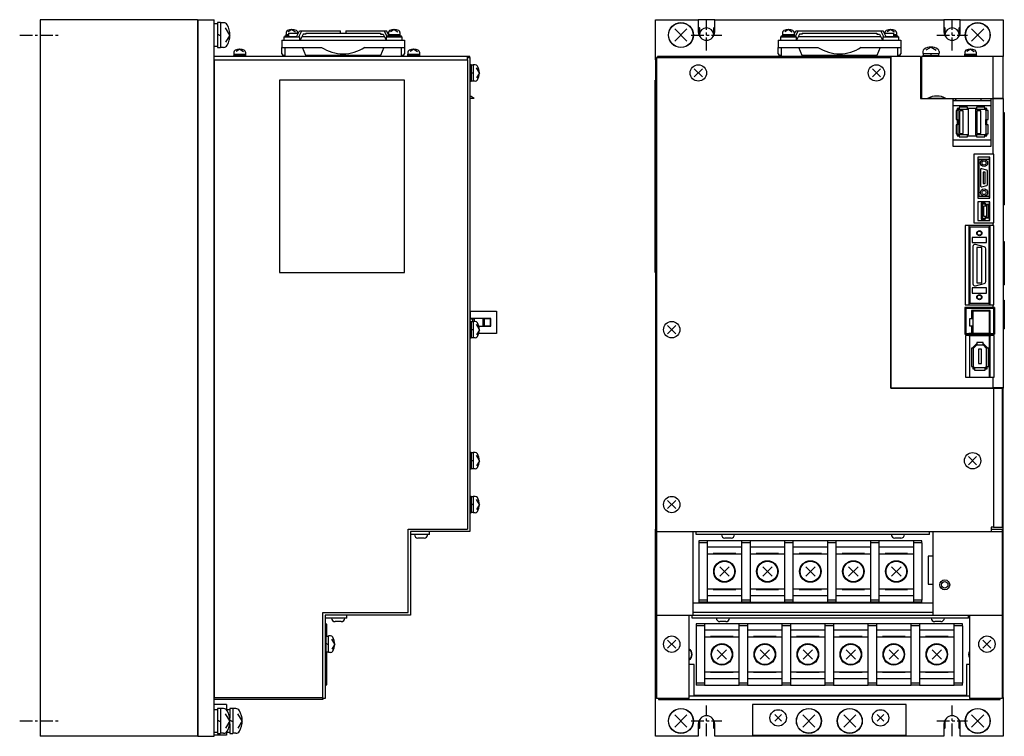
# Model space of a CAD drawing. Extents: x -915 to 145, y -577 to 236.
# Tile 1 of 3: x -915 to -434, y -342 to 8. Entities that reach past the tile are written whole.
import ezdxf

# ---------------------------------------------------------------- set-up
doc = ezdxf.new("R2010")
doc.units = 0
doc.linetypes.add('CENTER', pattern=[2, 1.25, -0.25, 0.25, -0.25])
for name, color, linetype in [('CENTER', 6, 'CENTER'), ('OUTLINE', 7, 'CONTINUOUS'), ('THIN_LINE', 6, 'CONTINUOUS')]:
    doc.layers.add(name, color=color, linetype=linetype)

msp = doc.modelspace()

# ---------------------------------------------------------------- linework, layer by layer
at = {"layer": 'CENTER', "ltscale": 5}
for p, q in [((-579.49, -7.5), (-579.49, 7.5)), ((-459.49, -7.5), (-459.49, 7.5)), ((-915.05, 0), (-895.05, 0)), ((-586.99, 0), (-571.99, 0)), ((-466.99, 0), (-451.99, 0)), ((-579.49, -342.5), (-579.49, -327.5)), ((-459.49, -342.5), (-459.49, -327.5)), ((-915.05, -335), (-895.05, -335)), ((-586.99, -335), (-571.99, -335)), ((-466.99, -335), (-451.99, -335))]:
    msp.add_line(p, q, dxfattribs=at)
at = {"layer": 'OUTLINE'}
for p, q in [((-905.05, 7.5), (-905.05, -342.5)), ((-828.25, 7.5), (-905.05, 7.5)), ((-828.25, 7.5), (-828.25, -342.5)), ((-828.05, 7.3), (-828.25, 7.3)), ((-828.05, 7.5), (-828.05, -342.5)), ((-828.05, 7.5), (-820.05, 7.5)), ((-820.05, -342.5), (-820.05, 7.5)), ((-818.45, 5.5), (-820.05, 5.5)), ((-818.45, 6.1), (-818.45, -6.1)), ((-816.95, 6.1), (-818.45, 6.1)), ((-816.95, 6.1), (-816.95, -6.1)), ((-815.42, 6), (-816.95, 6)), ((-604.49, 7.5), (-583.49, 7.5)), ((-604.49, -12.1), (-604.49, 7.5)), ((-575.49, 7.5), (-583.49, 7.5)), ((-583.49, 7.5), (-583.49, 1.5)), ((-575.49, 7.5), (-463.49, 7.5)), ((-575.49, 1.5), (-575.49, 7.5)), ((-455.49, 7.5), (-463.49, 7.5)), ((-463.49, 7.5), (-463.49, 1.5)), ((-455.49, 7.5), (-434.49, 7.5)), ((-455.49, 1.5), (-455.49, 7.5)), ((-434.49, 7.5), (-434.49, -10.5)), ((-816.95, -0.43), (-818.45, 0.43)), ((-812.35, 0), (-814.44, 3.5)), ((-812.35, 0), (-814.44, -3.5)), ((-785, 0.3), (-785, -0.4)), ((-785, 0.3), (-783.65, 0.3)), ((-784.85, 1.27), (-784.85, 0.3)), ((-782.05, 2.7), (-783.85, 1.62)), ((-783.65, 0.9), (-783.65, -0.7)), ((-783.65, 0.9), (-778.92, 0.9)), ((-782.05, 2.7), (-780.25, 1.62)), ((-779.81, -0.9), (-778.32, 2.1)), ((-778.68, -0.9), (-777.19, 2.1)), ((-778.32, 2.1), (-777.19, 2.1)), ((-776.6, 0.5), (-778.09, -2.5)), ((-777.19, 2.1), (-760.06, 2.1)), ((-775.28, 0.5), (-776.6, 0.5)), ((-775.28, 0.9), (-738.81, 0.9)), ((-775.28, 0.9), (-775.28, 0.5)), ((-760.06, 2.1), (-758.34, 2.1)), ((-758.34, 0.9), (-758.34, 2.1)), ((-755.75, 2.1), (-755.75, 0.9)), ((-755.75, 2.1), (-754.04, 2.1)), ((-754.04, 2.1), (-736.9, 2.1)), ((-738.81, 0.9), (-738.81, 0.5)), ((-738.81, 0.5), (-737.49, 0.5)), ((-737.49, 0.5), (-736.01, -2.5)), ((-735.55, -0.64), (-736.9, 2.1)), ((-736.9, 2.1), (-735.77, 2.1)), ((-734.88, 0.3), (-735.77, 2.1)), ((-735.18, 0.9), (-734.85, 0.9)), ((-735, 0.3), (-735, -0.4)), ((-735, 0.3), (-729.1, 0.3)), ((-734.85, 1.27), (-734.85, 0.3)), ((-732.05, 2.7), (-733.85, 1.62)), ((-731.85, 0.3), (-732.25, -0.4)), ((-732.05, 2.7), (-730.25, 1.62)), ((-729.25, 1.27), (-729.25, 0.3)), ((-729.1, -0.4), (-729.1, 0.3)), ((-589.03, 2.97), (-594.96, -2.97)), ((-589.03, -2.97), (-594.96, 2.97)), ((-583.49, 4), (-582.99, 3.5)), ((-582.99, 3.5), (-582.99, 0)), ((-575.99, 3.5), (-575.49, 4)), ((-575.99, 0), (-575.99, 3.5)), ((-542.44, 0.3), (-536.54, 0.3)), ((-542.44, 0.3), (-542.44, -0.4)), ((-542.29, 1.27), (-542.29, 0.3)), ((-539.49, 2.7), (-541.29, 1.62)), ((-539.29, 0.3), (-539.7, -0.4)), ((-539.49, 2.7), (-537.69, 1.62)), ((-536.69, 1.27), (-536.69, 0.3)), ((-536.69, 0.9), (-536.36, 0.9)), ((-536.66, 0.3), (-535.77, 2.1)), ((-536.54, -0.4), (-536.54, 0.3)), ((-535.99, -0.64), (-534.64, 2.1)), ((-535.77, 2.1), (-534.64, 2.1)), ((-534.05, 0.5), (-535.54, -2.5)), ((-534.64, 2.1), (-517.51, 2.1)), ((-532.73, 0.5), (-534.05, 0.5)), ((-532.73, 0.9), (-496.26, 0.9)), ((-532.73, 0.9), (-532.73, 0.5)), ((-517.51, 2.1), (-511.48, 2.1)), ((-511.48, 2.1), (-494.35, 2.1)), ((-496.26, 0.9), (-496.26, 0.5)), ((-496.26, 0.5), (-494.94, 0.5)), ((-494.94, 0.5), (-493.45, -2.5)), ((-492.87, -0.9), (-494.35, 2.1)), ((-494.35, 2.1), (-493.22, 2.1)), ((-491.73, -0.9), (-493.22, 2.1)), ((-492.63, 0.9), (-487.89, 0.9)), ((-492.29, 1.27), (-492.29, 0.9)), ((-489.49, 2.7), (-491.29, 1.62)), ((-489.49, 2.7), (-487.69, 1.62)), ((-487.89, -0.7), (-487.89, 0.9)), ((-487.89, 0.3), (-486.54, 0.3)), ((-486.69, 1.27), (-486.69, 0.3)), ((-486.54, -0.4), (-486.54, 0.3)), ((-463.49, 4), (-462.99, 3.5)), ((-462.99, 3.5), (-462.99, 0)), ((-455.99, 3.5), (-455.49, 4)), ((-455.99, 0), (-455.99, 3.5)), ((-444.03, 2.97), (-449.96, -2.97)), ((-444.03, -2.97), (-449.96, 2.97)), ((-787.05, -2.5), (-787.05, -6)), ((-787.05, -2.5), (-782.05, -2.5)), ((-785.95, -0.9), (-778.15, -0.9)), ((-785.95, -0.9), (-785.95, -2.5)), ((-785.55, -0.4), (-785.55, -0.9)), ((-785.55, -0.4), (-783.65, -0.4)), ((-783.65, -0.7), (-779.71, -0.7)), ((-782.05, -2.5), (-732.05, -2.5)), ((-778.15, -2.5), (-778.15, -0.9)), ((-777.2, -0.7), (-736.9, -0.7)), ((-735.95, -0.9), (-735.95, -2.5)), ((-735.95, -0.9), (-728.15, -0.9)), ((-735.55, -0.4), (-735.55, -0.9)), ((-735.55, -0.4), (-728.55, -0.4)), ((-732.05, -2.5), (-727.05, -2.5)), ((-728.55, -0.9), (-728.55, -0.4)), ((-728.15, -2.5), (-728.15, -0.9)), ((-727.05, -2.5), (-727.05, -6)), ((-544.49, -2.5), (-539.49, -2.5)), ((-544.49, -2.5), (-544.49, -6)), ((-543.39, -0.9), (-535.59, -0.9)), ((-543.39, -0.9), (-543.39, -2.5)), ((-542.99, -0.4), (-535.99, -0.4)), ((-542.99, -0.4), (-542.99, -0.9)), ((-539.49, -2.5), (-489.49, -2.5)), ((-535.99, -0.9), (-535.99, -0.4)), ((-535.59, -2.5), (-535.59, -0.9)), ((-534.64, -0.7), (-494.35, -0.7)), ((-493.4, -0.9), (-485.6, -0.9)), ((-493.4, -0.9), (-493.4, -2.5)), ((-491.83, -0.7), (-487.89, -0.7)), ((-489.49, -2.5), (-484.49, -2.5)), ((-487.89, -0.4), (-485.99, -0.4)), ((-485.99, -0.9), (-485.99, -0.4)), ((-485.6, -2.5), (-485.6, -0.9)), ((-484.49, -2.5), (-484.49, -6)), ((-820.05, -5.5), (-818.45, -5.5)), ((-818.45, -6.1), (-816.95, -6.1)), ((-815.42, -6), (-816.95, -6)), ((-810.5, -9.3), (-804.6, -9.3)), ((-810.5, -9.3), (-810.5, -10)), ((-810.35, -8.33), (-810.35, -9.3)), ((-807.55, -6.9), (-809.35, -7.98)), ((-807.35, -9.3), (-807.75, -10)), ((-807.55, -6.9), (-805.75, -7.98)), ((-804.75, -8.33), (-804.75, -9.3)), ((-804.6, -10), (-804.6, -9.3)), ((-787.05, -6), (-782.05, -6)), ((-787.05, -9.13), (-787.05, -6)), ((-787.05, -9.13), (-786.55, -10)), ((-785.55, -6), (-785.55, -10.5)), ((-782.05, -6), (-767.6, -6)), ((-775.29, -10), (-776.92, -6)), ((-746.5, -6), (-732.05, -6)), ((-737.17, -6), (-738.81, -10)), ((-732.05, -6), (-727.05, -6)), ((-728.55, -10.5), (-728.55, -6)), ((-727.55, -10), (-727.05, -9.13)), ((-727.05, -6), (-727.05, -9.13)), ((-725.5, -9.3), (-725.5, -10)), ((-725.5, -9.3), (-719.6, -9.3)), ((-725.35, -8.33), (-725.35, -9.3)), ((-722.55, -6.9), (-724.35, -7.98)), ((-722.35, -9.3), (-722.75, -10)), ((-722.55, -6.9), (-720.75, -7.98)), ((-719.75, -8.33), (-719.75, -9.3)), ((-719.6, -10), (-719.6, -9.3)), ((-544.49, -6), (-539.49, -6)), ((-544.49, -9.13), (-544.49, -6)), ((-544.49, -9.13), (-543.99, -10)), ((-542.99, -6), (-542.99, -10.5)), ((-539.49, -6), (-525.04, -6)), ((-532.73, -10), (-534.37, -6)), ((-503.95, -6), (-489.49, -6)), ((-494.62, -6), (-496.26, -10)), ((-489.49, -6), (-484.49, -6)), ((-485.99, -10.5), (-485.99, -6)), ((-484.99, -10), (-484.49, -9.13)), ((-484.49, -6), (-484.49, -9.13)), ((-473.79, -7.96), (-473.79, -9)), ((-473.79, -9), (-469.79, -9)), ((-473.59, -9), (-473.59, -10)), ((-469.79, -5.9), (-472.26, -7.37)), ((-469.51, -9), (-470.08, -10)), ((-469.79, -5.9), (-467.33, -7.37)), ((-469.79, -9), (-465.79, -9)), ((-465.99, -10), (-465.99, -9)), ((-465.79, -7.96), (-465.79, -9)), ((-453.44, -9.3), (-450.49, -9.3)), ((-453.44, -9.3), (-453.44, -10)), ((-453.29, -8.33), (-453.29, -9.3)), ((-450.49, -6.9), (-452.29, -7.98)), ((-450.29, -9.3), (-450.7, -10)), ((-450.49, -6.9), (-448.69, -7.98)), ((-450.49, -9.3), (-447.54, -9.3)), ((-447.69, -8.33), (-447.69, -9.3)), ((-447.54, -10), (-447.54, -9.3)), ((-696.25, -10.5), (-820.05, -10.5)), ((-819.85, -12.1), (-820.05, -12.1)), ((-819.85, -323.5), (-819.85, -12.1)), ((-819.85, -12.1), (-696.25, -12.1)), ((-810.55, -10), (-807.55, -10)), ((-810.55, -10), (-810.55, -10.5)), ((-807.55, -10), (-804.55, -10)), ((-804.55, -10.5), (-804.55, -10)), ((-786.55, -10), (-786.55, -10.5)), ((-785.55, -10), (-786.55, -10)), ((-738.81, -10), (-775.29, -10)), ((-775.29, -10), (-775.29, -10.5)), ((-738.81, -10), (-738.81, -10.5)), ((-727.55, -10), (-728.55, -10)), ((-727.55, -10.5), (-727.55, -10)), ((-725.55, -10), (-725.55, -10.5)), ((-725.55, -10), (-722.55, -10)), ((-722.55, -10), (-719.55, -10)), ((-719.55, -10.5), (-719.55, -10)), ((-695.05, -10.5), (-696.25, -10.5)), ((-696.25, -11), (-696.25, -10.5)), ((-696.25, -11), (-695.05, -11)), ((-696.25, -12.1), (-696.25, -11)), ((-696.25, -12.1), (-696.25, -241.3)), ((-695.05, -11), (-695.05, -10.5)), ((-695.05, -11), (-695.05, -242.5)), ((-604.49, -12.1), (-604.49, -241.3)), ((-603.99, -12.1), (-604.49, -12.1)), ((-603.99, -11), (-603.99, -242.5)), ((-603.99, -11), (-489.49, -11)), ((-489.49, -10.5), (-603.49, -10.5)), ((-603.49, -11), (-603.49, -10.5)), ((-543.99, -10), (-543.99, -10.5)), ((-542.99, -10), (-543.99, -10)), ((-496.26, -10), (-532.73, -10)), ((-532.73, -10), (-532.73, -10.5)), ((-496.26, -10), (-496.26, -10.5)), ((-489.49, -10.5), (-489.49, -11)), ((-489.29, -10.5), (-489.49, -10.5)), ((-489.49, -172.5), (-489.49, -11)), ((-489.29, -11.5), (-489.49, -11.5)), ((-474.99, -10.5), (-489.29, -10.5)), ((-489.29, -172.3), (-489.29, -10.5)), ((-484.99, -10), (-485.99, -10)), ((-484.99, -10.5), (-484.99, -10)), ((-474.99, -10.5), (-474.99, -31)), ((-474.49, -10.5), (-474.49, -30.95)), ((-439.49, -10.5), (-474.49, -10.5)), ((-473.79, -10), (-465.79, -10)), ((-473.79, -10), (-473.79, -10.5)), ((-465.79, -10.5), (-465.79, -10)), ((-453.49, -10), (-447.49, -10)), ((-453.49, -10), (-453.49, -10.5)), ((-447.49, -10.5), (-447.49, -10)), ((-434.49, -10.5), (-439.49, -10.5)), ((-439.49, -30.95), (-439.49, -10.5)), ((-434.49, -30.95), (-434.49, -10.5)), ((-694.55, -14.5), (-695.05, -14.5)), ((-694.55, -14.5), (-694.55, -22.5)), ((-693.55, -14.7), (-694.55, -14.7)), ((-693.55, -18.79), (-694.55, -18.21)), ((-693.55, -14.5), (-693.55, -22.5)), ((-692.5, -14.5), (-693.55, -14.5)), ((-690.45, -18.5), (-691.92, -16.03)), ((-690.45, -18.5), (-691.92, -20.97)), ((-581.52, -16.52), (-585.47, -20.48)), ((-581.52, -20.48), (-585.47, -16.52)), ((-494.52, -16.52), (-498.47, -20.48)), ((-494.52, -20.48), (-498.47, -16.52)), ((-474.49, -17), (-474.99, -17)), ((-788.05, -22), (-788.05, -116)), ((-727.05, -22), (-788.05, -22)), ((-727.05, -116), (-727.05, -22)), ((-695.05, -22.5), (-694.55, -22.5)), ((-694.55, -22.3), (-693.55, -22.3)), ((-692.5, -22.5), (-693.55, -22.5)), ((-604.59, -22), (-604.49, -22)), ((-604.59, -116), (-604.59, -22)), ((-693.05, -30.95), (-695.05, -30.95)), ((-474.99, -31), (-459.09, -31)), ((-474.49, -30.95), (-471.49, -30.95)), ((-473.37, -30.95), (-473.37, -31)), ((-472.38, -31), (-472.38, -30.95)), ((-462.5, -30.95), (-471.49, -30.95)), ((-462.5, -30.95), (-439.49, -30.95)), ((-461.77, -30.95), (-461.77, -31)), ((-461.32, -31), (-461.32, -30.95)), ((-460.5, -30.95), (-460.5, -31)), ((-460.05, -31), (-460.05, -30.95)), ((-459.23, -30.95), (-459.23, -31)), ((-459.09, -31), (-459.09, -54.2)), ((-459.09, -31.46), (-458.78, -31.46)), ((-459.09, -32), (-445.49, -32)), ((-458.78, -31.46), (-458.78, -30.95)), ((-457.96, -30.95), (-457.96, -31.46)), ((-457.96, -31.46), (-457.51, -31.46)), ((-457.51, -31.46), (-457.51, -30.95)), ((-445.49, -30.95), (-445.49, -32)), ((-445.49, -32), (-440.49, -32)), ((-440.49, -31), (-439.49, -31)), ((-440.49, -54.2), (-440.49, -31)), ((-439.96, -31), (-439.96, -30.95)), ((-434.49, -30.95), (-439.49, -30.95)), ((-439.49, -31), (-434.49, -31)), ((-439.49, -58.25), (-439.49, -31)), ((-436.49, -30.95), (-436.49, -31)), ((-434.49, -31), (-434.49, -30.95)), ((-434.49, -31), (-434.49, -172.3)), ((-440.49, -34.5), (-459.09, -34.5)), ((-456.58, -36.8), (-457.58, -36.8)), ((-457.58, -36.8), (-457.58, -41.2)), ((-456.98, -35.85), (-456.98, -36.8)), ((-456.02, -35.85), (-456.98, -35.85)), ((-456.02, -36.25), (-456.58, -36.25)), ((-456.58, -36.25), (-456.58, -36.8)), ((-456.58, -41.2), (-456.58, -36.8)), ((-452.02, -35.25), (-456.02, -35.25)), ((-456.02, -35.25), (-456.02, -36.25)), ((-456.02, -36.25), (-452.02, -36.25)), ((-454.04, -36.95), (-455.88, -36.95)), ((-455.88, -36.95), (-455.88, -48.05)), ((-454.04, -48.05), (-454.04, -36.95)), ((-452.02, -36.25), (-452.02, -35.25)), ((-447.52, -35.85), (-452.02, -35.85)), ((-451.46, -36.25), (-452.02, -36.25)), ((-451.46, -48.75), (-451.46, -36.25)), ((-447.52, -36.25), (-448.08, -36.25)), ((-448.08, -36.25), (-448.08, -48.75)), ((-443.52, -35.25), (-447.52, -35.25)), ((-447.52, -35.25), (-447.52, -36.25)), ((-447.52, -36.25), (-443.52, -36.25)), ((-445.54, -36.95), (-447.38, -36.95)), ((-447.38, -36.95), (-447.38, -48.05)), ((-445.54, -48.05), (-445.54, -36.95)), ((-443.52, -36.25), (-443.52, -35.25)), ((-442.56, -35.85), (-443.52, -35.85)), ((-442.96, -36.25), (-443.52, -36.25)), ((-442.96, -36.8), (-442.96, -36.25)), ((-442.96, -36.8), (-442.96, -41.2)), ((-441.96, -36.8), (-442.96, -36.8)), ((-442.56, -36.8), (-442.56, -35.85)), ((-441.96, -41.2), (-441.96, -36.8)), ((-434.49, -37.9), (-433.99, -37.9)), ((-433.99, -37.9), (-433.99, -83)), ((-457.58, -41.2), (-456.58, -41.2)), ((-456.98, -41.2), (-456.98, -43.8)), ((-456.58, -41.2), (-456.58, -43.8)), ((-442.96, -43.8), (-442.96, -41.2)), ((-442.96, -41.2), (-441.96, -41.2)), ((-442.56, -43.8), (-442.56, -41.2)), ((-457.58, -43.8), (-457.58, -48.2)), ((-456.58, -43.8), (-457.58, -43.8)), ((-456.58, -48.2), (-456.58, -43.8)), ((-455.88, -48.05), (-454.04, -48.05)), ((-447.38, -48.05), (-445.54, -48.05)), ((-441.96, -43.8), (-442.96, -43.8)), ((-442.96, -43.8), (-442.96, -48.2)), ((-441.96, -48.2), (-441.96, -43.8)), ((-459.09, -51.1), (-440.49, -51.1)), ((-457.58, -48.2), (-456.58, -48.2)), ((-456.98, -48.2), (-456.98, -49.15)), ((-456.98, -49.15), (-456.02, -49.15)), ((-456.58, -48.2), (-456.58, -48.75)), ((-456.58, -48.75), (-456.02, -48.75)), ((-452.02, -48.75), (-456.02, -48.75)), ((-456.02, -48.75), (-456.02, -49.75)), ((-456.02, -49.75), (-452.02, -49.75)), ((-452.02, -48.75), (-451.46, -48.75)), ((-452.02, -49.75), (-452.02, -48.75)), ((-452.02, -49.15), (-447.52, -49.15)), ((-448.08, -48.75), (-447.52, -48.75)), ((-443.52, -48.75), (-447.52, -48.75)), ((-447.52, -48.75), (-447.52, -49.75)), ((-447.52, -49.75), (-443.52, -49.75)), ((-443.52, -48.75), (-442.96, -48.75)), ((-443.52, -49.75), (-443.52, -48.75)), ((-443.52, -49.15), (-442.56, -49.15)), ((-442.96, -48.75), (-442.96, -48.2)), ((-442.96, -48.2), (-441.96, -48.2)), ((-442.56, -49.15), (-442.56, -48.2)), ((-459.09, -54.2), (-440.49, -54.2)), ((-448.89, -58.25), (-448.89, -91.7)), ((-439.49, -58.25), (-448.89, -58.25)), ((-446.99, -59.7), (-446.99, -79.7)), ((-440.99, -59.7), (-446.99, -59.7)), ((-441.39, -60.7), (-446.39, -60.7)), ((-446.39, -60.7), (-446.39, -78.7)), ((-441.39, -59.7), (-441.39, -79.7)), ((-440.99, -79.7), (-440.99, -59.7)), ((-439.19, -58.25), (-439.49, -58.25)), ((-439.19, -91.7), (-439.19, -58.25)), ((-445.64, -65.8), (-445.64, -73.6)), ((-442.52, -65.99), (-445.02, -65.32)), ((-444.39, -66.95), (-444.39, -72.45)), ((-443.39, -66.95), (-444.39, -66.95)), ((-443.39, -72.45), (-443.39, -66.95)), ((-442.14, -72.93), (-442.14, -66.47)), ((-445.02, -74.08), (-442.52, -73.41)), ((-444.39, -72.45), (-443.39, -72.45)), ((-446.99, -79.7), (-440.99, -79.7)), ((-446.99, -81.5), (-446.99, -90.5)), ((-440.99, -81.5), (-446.99, -81.5)), ((-446.39, -78.7), (-441.39, -78.7)), ((-441.39, -81.5), (-441.39, -82.7)), ((-440.99, -90.5), (-440.99, -81.5)), ((-443.41, -82.15), (-445.27, -82.15)), ((-445.27, -82.15), (-445.27, -89.85)), ((-444.87, -82.55), (-444.87, -89.45)), ((-443.59, -82.55), (-444.87, -82.55)), ((-444.08, -83.5), (-444.08, -88.5)), ((-442.58, -83.5), (-444.08, -83.5)), ((-443.1, -83.1), (-443.59, -82.55)), ((-442.92, -82.7), (-443.41, -82.15)), ((-441.79, -83.1), (-443.1, -83.1)), ((-441.39, -82.7), (-442.92, -82.7)), ((-442.58, -88.5), (-442.58, -83.5)), ((-441.79, -88.9), (-441.79, -83.1)), ((-441.39, -89.3), (-441.39, -82.7)), ((-434.49, -83), (-433.99, -83)), ((-446.99, -90.5), (-440.99, -90.5)), ((-445.27, -89.85), (-443.41, -89.85)), ((-444.87, -89.45), (-443.59, -89.45)), ((-444.08, -88.5), (-442.58, -88.5)), ((-443.59, -89.45), (-443.1, -88.9)), ((-443.41, -89.85), (-442.92, -89.3)), ((-443.1, -88.9), (-441.79, -88.9)), ((-442.92, -89.3), (-441.39, -89.3)), ((-441.39, -89.3), (-441.39, -90.5)), ((-453.19, -93), (-453.19, -131.8)), ((-439.49, -93), (-453.19, -93)), ((-451.25, -93), (-451.25, -131.8)), ((-441.39, -93.8), (-450.79, -93.8)), ((-450.79, -93.8), (-450.79, -131)), ((-448.89, -91.7), (-439.49, -91.7)), ((-441.39, -93), (-441.39, -93.8)), ((-441.39, -131), (-441.39, -93.8)), ((-440.95, -131.8), (-440.95, -93)), ((-439.49, -91.7), (-439.19, -91.7)), ((-439.49, -93), (-439.49, -91.7)), ((-439.19, -93), (-439.49, -93)), ((-439.19, -131.8), (-439.19, -93)), ((-449.74, -98.8), (-449.74, -101.3)), ((-442.64, -98.8), (-449.74, -98.8)), ((-442.64, -101.3), (-442.64, -98.8)), ((-434.49, -100.9), (-433.99, -100.9)), ((-433.99, -100.9), (-433.99, -122)), ((-449.74, -101.3), (-442.64, -101.3)), ((-449.34, -103.3), (-449.34, -121.5)), ((-443.79, -103.48), (-448.09, -102.33)), ((-447.34, -103.8), (-447.34, -121)), ((-445.04, -103.8), (-447.34, -103.8)), ((-445.04, -121), (-445.04, -103.8)), ((-443.04, -120.35), (-443.04, -104.45)), ((-788.05, -116), (-727.05, -116)), ((-604.59, -116), (-604.49, -116)), ((-449.74, -123.5), (-449.74, -126)), ((-442.64, -123.5), (-449.74, -123.5)), ((-448.09, -122.47), (-443.79, -121.32)), ((-447.34, -121), (-445.04, -121)), ((-442.64, -126), (-442.64, -123.5)), ((-434.49, -122), (-433.99, -122)), ((-449.74, -126), (-442.64, -126)), ((-434.49, -129.5), (-433.99, -129.5)), ((-433.99, -129.5), (-433.99, -143.5)), ((-453.27, -133.05), (-453.27, -146.15)), ((-439.49, -133.05), (-453.27, -133.05)), ((-453.19, -131.8), (-439.49, -131.8)), ((-452.77, -133.55), (-452.77, -145.82)), ((-439.17, -133.55), (-452.77, -133.55)), ((-450.79, -131), (-441.39, -131)), ((-449.98, -134.57), (-449.98, -138.58)), ((-440.98, -134.57), (-449.98, -134.57)), ((-441.39, -131), (-441.39, -131.8)), ((-441.39, -134.57), (-441.39, -145.82)), ((-440.98, -145.82), (-440.98, -134.57)), ((-439.49, -131.8), (-439.19, -131.8)), ((-439.49, -133.05), (-439.49, -131.8)), ((-438.74, -133.05), (-439.49, -133.05)), ((-439.17, -145.82), (-439.17, -133.55)), ((-438.74, -133.05), (-438.74, -146.15)), ((-695.05, -136.68), (-694.85, -136.68)), ((-695.05, -138.58), (-693.85, -138.58)), ((-694.85, -134.83), (-682.05, -134.83)), ((-694.85, -138.48), (-694.85, -134.83)), ((-694.85, -138.48), (-694.85, -138.58)), ((-684.85, -138.48), (-694.85, -138.48)), ((-693.85, -138.58), (-693.05, -138.58)), ((-693.85, -138.58), (-693.85, -140.1)), ((-693.05, -138.58), (-693.05, -139.9)), ((-688.05, -138.58), (-688.85, -138.58)), ((-688.85, -138.58), (-688.85, -142.08)), ((-685.15, -138.58), (-688.05, -138.58)), ((-688.05, -138.58), (-688.05, -142.08)), ((-684.85, -138.58), (-685.15, -138.58)), ((-685.15, -138.58), (-685.15, -142.08)), ((-684.85, -142.18), (-684.85, -138.48)), ((-682.05, -134.83), (-682.05, -145.83)), ((-449.45, -138.58), (-451.05, -138.58)), ((-451.05, -138.58), (-451.05, -142.08)), ((-441.45, -134.83), (-449.45, -134.83)), ((-449.45, -134.83), (-449.45, -145.83)), ((-441.45, -134.83), (-441.45, -145.83)), ((-694.55, -139.9), (-695.05, -139.9)), ((-694.55, -139.9), (-694.55, -147.9)), ((-693.55, -140.1), (-694.55, -140.1)), ((-693.55, -144.19), (-694.55, -143.61)), ((-693.55, -139.9), (-693.55, -147.9)), ((-692.5, -139.9), (-693.55, -139.9)), ((-690.45, -143.9), (-691.92, -141.43)), ((-690.45, -143.9), (-691.92, -146.37)), ((-690.68, -142.18), (-684.85, -142.18)), ((-688.85, -142.08), (-688.05, -142.08)), ((-688.05, -142.08), (-685.15, -142.08)), ((-685.15, -142.08), (-684.85, -142.08)), ((-594.52, -141.92), (-598.47, -145.88)), ((-594.52, -145.88), (-598.47, -141.92)), ((-451.05, -142.08), (-449.45, -142.08)), ((-449.98, -142.08), (-449.98, -145.82)), ((-434.49, -143.5), (-433.99, -143.5)), ((-695.05, -147.9), (-694.55, -147.9)), ((-694.55, -147.7), (-693.55, -147.7)), ((-692.5, -147.9), (-693.55, -147.9)), ((-682.05, -145.83), (-690.74, -145.83)), ((-453.27, -146.15), (-451.29, -146.15)), ((-452.99, -146.8), (-452.99, -167.15)), ((-451.29, -146.8), (-452.99, -146.8)), ((-452.77, -145.82), (-451.29, -145.82)), ((-449.45, -145.82), (-451.29, -145.82)), ((-451.29, -145.82), (-451.29, -146.15)), ((-451.29, -146.15), (-440.53, -146.15)), ((-451.29, -146.15), (-451.29, -146.8)), ((-451.29, -146.8), (-440.53, -146.8)), ((-451.07, -146.8), (-451.07, -167.15)), ((-441.45, -145.83), (-449.45, -145.83)), ((-440.53, -145.82), (-441.45, -145.82)), ((-441.39, -146.8), (-441.39, -167.15)), ((-440.93, -167.15), (-440.93, -146.8)), ((-440.53, -146.15), (-440.53, -145.82)), ((-440.53, -145.82), (-439.17, -145.82)), ((-440.53, -146.8), (-440.53, -146.15)), ((-440.53, -146.15), (-439.49, -146.15)), ((-439.49, -146.8), (-440.53, -146.8)), ((-439.49, -146.15), (-438.74, -146.15)), ((-439.49, -146.8), (-439.49, -146.15)), ((-439.02, -146.8), (-439.49, -146.8)), ((-439.02, -167.15), (-439.02, -146.8)), ((-450.09, -152.85), (-450.09, -161.85)), ((-448.99, -152.85), (-450.09, -152.85)), ((-447.56, -150.85), (-449.39, -152.68)), ((-449.39, -152.68), (-449.39, -152.85)), ((-447.4, -151.25), (-448.99, -152.85)), ((-448.99, -161.85), (-448.99, -152.85)), ((-447.4, -150.85), (-447.56, -150.85)), ((-444.39, -150.15), (-447.4, -150.15)), ((-447.4, -150.15), (-447.4, -151.25)), ((-447.4, -151.25), (-444.39, -151.25)), ((-445.14, -153.45), (-446.64, -153.45)), ((-446.64, -153.45), (-446.64, -160.35)), ((-445.14, -160.35), (-445.14, -153.45)), ((-444.39, -151.25), (-444.39, -150.15)), ((-444.22, -150.85), (-444.39, -150.85)), ((-442.79, -152.85), (-444.39, -151.25)), ((-442.39, -152.68), (-444.22, -150.85)), ((-442.79, -152.85), (-442.79, -161.85)), ((-441.69, -152.85), (-442.79, -152.85)), ((-442.39, -152.85), (-442.39, -152.68)), ((-441.69, -161.85), (-441.69, -152.85)), ((-450.09, -161.85), (-448.99, -161.85)), ((-449.39, -161.85), (-449.39, -162.95)), ((-449.39, -162.95), (-448.49, -162.95)), ((-448.99, -161.85), (-448.99, -162.55)), ((-448.99, -162.55), (-448.49, -162.55)), ((-443.29, -162.55), (-448.49, -162.55)), ((-448.49, -162.55), (-448.49, -163.65)), ((-446.64, -160.35), (-445.14, -160.35)), ((-443.29, -162.55), (-442.79, -162.55)), ((-443.29, -163.65), (-443.29, -162.55)), ((-443.29, -162.95), (-442.39, -162.95)), ((-442.79, -162.55), (-442.79, -161.85)), ((-442.79, -161.85), (-441.69, -161.85)), ((-442.39, -162.95), (-442.39, -161.85)), ((-452.99, -167.15), (-439.49, -167.15)), ((-448.49, -163.65), (-443.29, -163.65)), ((-439.49, -167.15), (-439.02, -167.15)), ((-439.49, -172.3), (-439.49, -167.15)), ((-489.49, -172.5), (-439.23, -172.5)), ((-489.29, -172.3), (-439.49, -172.3)), ((-434.49, -172.3), (-439.49, -172.3)), ((-439.23, -172.5), (-434.99, -172.5)), ((-439.23, -172.5), (-439.23, -240.4)), ((-438.22, -172.5), (-438.22, -172.3)), ((-435.49, -172.3), (-435.49, -172.5)), ((-434.99, -172.5), (-434.49, -172.5)), ((-434.99, -172.5), (-434.99, -240.4)), ((-434.49, -172.3), (-434.49, -172.5)), ((-434.49, -177.5), (-434.49, -172.5)), ((-434.99, -177.5), (-434.49, -177.5)), ((-434.49, -221.3), (-434.49, -177.5)), ((-694.55, -203.9), (-695.05, -203.9)), ((-694.55, -203.9), (-694.55, -211.9)), ((-693.55, -204.1), (-694.55, -204.1)), ((-693.55, -203.9), (-693.55, -211.9)), ((-692.5, -203.9), (-693.55, -203.9)), ((-690.45, -207.9), (-691.92, -205.43)), ((-447.52, -205.92), (-451.47, -209.88)), ((-447.52, -209.88), (-451.47, -205.92)), ((-693.55, -208.19), (-694.55, -207.61)), ((-690.45, -207.9), (-691.92, -210.37)), ((-695.05, -211.9), (-694.55, -211.9)), ((-694.55, -211.7), (-693.55, -211.7)), ((-692.5, -211.9), (-693.55, -211.9)), ((-694.55, -225.3), (-695.05, -225.3)), ((-694.55, -225.3), (-694.55, -233.3)), ((-693.55, -225.5), (-694.55, -225.5)), ((-693.55, -225.3), (-693.55, -233.3)), ((-692.5, -225.3), (-693.55, -225.3)), ((-434.99, -221.3), (-434.49, -221.3)), ((-434.49, -241.3), (-434.49, -221.3)), ((-693.55, -229.59), (-694.55, -229.01)), ((-690.45, -229.3), (-691.92, -226.83)), ((-690.45, -229.3), (-691.92, -231.77)), ((-594.52, -227.32), (-598.47, -231.28)), ((-594.52, -231.28), (-598.47, -227.32)), ((-695.05, -233.3), (-694.55, -233.3)), ((-694.55, -233.1), (-693.55, -233.1)), ((-692.5, -233.3), (-693.55, -233.3)), ((-439.23, -240.4), (-440.49, -240.4)), ((-440.49, -240.4), (-440.49, -242.5)), ((-439.23, -240.4), (-434.99, -240.4)), ((-725.25, -282.1), (-725.25, -241.3)), ((-725.25, -241.3), (-696.25, -241.3)), ((-724.05, -242.5), (-724.05, -283.3)), ((-695.05, -242.5), (-724.05, -242.5)), ((-714.75, -244), (-724.05, -244)), ((-714.75, -244), (-714.75, -242.5)), ((-604.49, -282.1), (-604.49, -241.3)), ((-603.99, -241.3), (-604.49, -241.3)), ((-603.99, -242.5), (-603.99, -283.3)), ((-603.99, -242.5), (-440.49, -242.5)), ((-585.99, -283.3), (-585.99, -242.5)), ((-584.49, -244), (-584.49, -242.5)), ((-470.49, -244), (-584.49, -244)), ((-470.49, -244), (-470.49, -242.5)), ((-468.99, -242.5), (-468.99, -283.3)), ((-440.49, -241.3), (-434.99, -241.3)), ((-440.49, -242.5), (-434.99, -242.5)), ((-434.99, -241.3), (-434.49, -241.3)), ((-434.99, -241.3), (-434.99, -242.5)), ((-434.99, -242.5), (-434.99, -283.3)), ((-434.49, -282.1), (-434.49, -241.3)), ((-717.45, -245.7), (-720.45, -245.7)), ((-583.24, -247), (-583.24, -248)), ((-579.24, -247), (-583.24, -247)), ((-583.24, -248), (-583.24, -276)), ((-579.24, -248), (-583.24, -248)), ((-562.24, -247), (-579.24, -247)), ((-579.24, -247), (-579.24, -248)), ((-579.24, -248), (-579.24, -276)), ((-567.49, -245.7), (-570.49, -245.7)), ((-562.24, -248), (-562.24, -247)), ((-558.24, -247), (-562.24, -247)), ((-558.24, -248), (-562.24, -248)), ((-562.24, -276), (-562.24, -248)), ((-541.24, -247), (-558.24, -247)), ((-558.24, -247), (-558.24, -248)), ((-558.24, -248), (-558.24, -276)), ((-541.24, -248), (-541.24, -247)), ((-537.24, -247), (-541.24, -247)), ((-537.24, -248), (-541.24, -248)), ((-541.24, -276), (-541.24, -248)), ((-520.24, -247), (-537.24, -247)), ((-537.24, -247), (-537.24, -248)), ((-537.24, -248), (-537.24, -276)), ((-520.24, -248), (-520.24, -247)), ((-516.24, -247), (-520.24, -247)), ((-520.24, -276), (-520.24, -248)), ((-516.24, -248), (-520.24, -248)), ((-499.24, -247), (-516.24, -247)), ((-516.24, -247), (-516.24, -248)), ((-516.24, -248), (-516.24, -276)), ((-499.24, -248), (-499.24, -247)), ((-495.24, -247), (-499.24, -247)), ((-499.24, -276), (-499.24, -248)), ((-495.24, -248), (-499.24, -248)), ((-478.24, -247), (-495.24, -247)), ((-495.24, -247), (-495.24, -248)), ((-495.24, -248), (-495.24, -276)), ((-484.49, -245.7), (-487.49, -245.7)), ((-478.24, -248), (-478.24, -247)), ((-474.24, -247), (-478.24, -247)), ((-478.24, -276), (-478.24, -248)), ((-474.24, -248), (-478.24, -248)), ((-474.24, -248), (-474.24, -247)), ((-474.24, -248), (-474.24, -276)), ((-562.24, -250.2), (-579.24, -250.2)), ((-562.24, -253.5), (-579.24, -253.5)), ((-565.24, -253.25), (-576.24, -253.25)), ((-576.24, -253.25), (-576.24, -253.5)), ((-565.24, -253.5), (-565.24, -253.25)), ((-541.24, -250.2), (-558.24, -250.2)), ((-541.24, -253.5), (-558.24, -253.5)), ((-544.24, -253.25), (-555.24, -253.25)), ((-555.24, -253.25), (-555.24, -253.5)), ((-544.24, -253.5), (-544.24, -253.25)), ((-520.24, -250.2), (-537.24, -250.2)), ((-520.24, -253.5), (-537.24, -253.5)), ((-534.24, -253.25), (-534.24, -253.5)), ((-523.24, -253.25), (-534.24, -253.25)), ((-523.24, -253.5), (-523.24, -253.25)), ((-499.24, -250.2), (-516.24, -250.2)), ((-499.24, -253.5), (-516.24, -253.5)), ((-513.24, -253.25), (-513.24, -253.5)), ((-502.24, -253.25), (-513.24, -253.25)), ((-502.24, -253.5), (-502.24, -253.25)), ((-478.24, -250.2), (-495.24, -250.2)), ((-478.24, -253.5), (-495.24, -253.5)), ((-492.24, -253.25), (-492.24, -253.5)), ((-481.24, -253.25), (-492.24, -253.25)), ((-481.24, -253.5), (-481.24, -253.25)), ((-471.27, -254.49), (-471.27, -268.21)), ((-468.99, -254.49), (-471.27, -254.49)), ((-568.45, -259.7), (-573.04, -264.3)), ((-568.45, -264.3), (-573.04, -259.7)), ((-547.45, -264.3), (-552.04, -259.7)), ((-547.45, -259.7), (-552.04, -264.3)), ((-526.45, -264.3), (-531.04, -259.7)), ((-526.45, -259.7), (-531.04, -264.3)), ((-505.45, -264.3), (-510.04, -259.7)), ((-505.45, -259.7), (-510.04, -264.3)), ((-484.45, -264.3), (-489.04, -259.7)), ((-484.45, -259.7), (-489.04, -264.3)), ((-471.27, -268.21), (-468.99, -268.21)), ((-579.24, -270.5), (-562.24, -270.5)), ((-579.24, -273.8), (-562.24, -273.8)), ((-576.24, -270.5), (-576.24, -270.75)), ((-576.24, -270.75), (-565.24, -270.75)), ((-565.24, -270.75), (-565.24, -270.5)), ((-558.24, -270.5), (-541.24, -270.5)), ((-558.24, -273.8), (-541.24, -273.8)), ((-555.24, -270.5), (-555.24, -270.75)), ((-555.24, -270.75), (-544.24, -270.75)), ((-544.24, -270.75), (-544.24, -270.5)), ((-537.24, -270.5), (-520.24, -270.5)), ((-537.24, -273.8), (-520.24, -273.8)), ((-534.24, -270.5), (-534.24, -270.75)), ((-534.24, -270.75), (-523.24, -270.75)), ((-523.24, -270.75), (-523.24, -270.5)), ((-516.24, -270.5), (-499.24, -270.5)), ((-516.24, -273.8), (-499.24, -273.8)), ((-513.24, -270.5), (-513.24, -270.75)), ((-513.24, -270.75), (-502.24, -270.75)), ((-502.24, -270.75), (-502.24, -270.5)), ((-495.24, -270.5), (-478.24, -270.5)), ((-495.24, -273.8), (-478.24, -273.8)), ((-492.24, -270.5), (-492.24, -270.75)), ((-492.24, -270.75), (-481.24, -270.75)), ((-481.24, -270.75), (-481.24, -270.5)), ((-468.99, -277.5), (-585.99, -277.5)), ((-583.24, -276), (-583.24, -277)), ((-579.24, -276), (-583.24, -276)), ((-579.24, -277), (-583.24, -277)), ((-579.24, -276), (-579.24, -277)), ((-579.24, -277), (-562.24, -277)), ((-562.24, -277), (-562.24, -276)), ((-558.24, -276), (-562.24, -276)), ((-558.24, -277), (-562.24, -277)), ((-558.24, -276), (-558.24, -277)), ((-558.24, -277), (-541.24, -277)), ((-541.24, -277), (-541.24, -276)), ((-537.24, -276), (-541.24, -276)), ((-537.24, -277), (-541.24, -277)), ((-537.24, -276), (-537.24, -277)), ((-537.24, -277), (-520.24, -277)), ((-520.24, -277), (-520.24, -276)), ((-516.24, -276), (-520.24, -276)), ((-516.24, -277), (-520.24, -277)), ((-516.24, -276), (-516.24, -277)), ((-516.24, -277), (-499.24, -277)), ((-499.24, -277), (-499.24, -276)), ((-495.24, -276), (-499.24, -276)), ((-495.24, -277), (-499.24, -277)), ((-495.24, -276), (-495.24, -277)), ((-495.24, -277), (-478.24, -277)), ((-478.24, -277), (-478.24, -276)), ((-474.24, -276), (-478.24, -276)), ((-474.24, -277), (-478.24, -277)), ((-474.24, -277), (-474.24, -276)), ((-766.95, -323.5), (-766.95, -282.1)), ((-766.95, -282.1), (-725.25, -282.1)), ((-765.75, -283.3), (-765.75, -324)), ((-724.05, -283.3), (-765.75, -283.3)), ((-755.25, -284.8), (-755.25, -283.3)), ((-604.49, -323.5), (-604.49, -282.1)), ((-603.99, -282.1), (-604.49, -282.1)), ((-603.99, -283.3), (-603.99, -324)), ((-603.99, -283.3), (-585.99, -283.3)), ((-587.99, -324), (-587.99, -283.3)), ((-586.49, -284.8), (-586.49, -283.3)), ((-468.99, -282.1), (-585.99, -282.1)), ((-585.99, -283.3), (-468.99, -283.3)), ((-468.99, -283.3), (-434.99, -283.3)), ((-451.49, -284.8), (-451.49, -283.3)), ((-450.99, -283.3), (-450.99, -324)), ((-434.99, -282.1), (-434.49, -282.1)), ((-434.99, -283.3), (-434.99, -324)), ((-434.49, -323.5), (-434.49, -282.1)), ((-755.25, -284.8), (-765.75, -284.8)), ((-765.05, -287.7), (-765.75, -287.7)), ((-765.05, -293.7), (-765.05, -287.7)), ((-757.95, -286.5), (-760.95, -286.5)), ((-451.49, -284.8), (-586.49, -284.8)), ((-584.49, -287.5), (-584.49, -288.5)), ((-580.49, -287.5), (-584.49, -287.5)), ((-580.49, -288.5), (-584.49, -288.5)), ((-584.49, -288.5), (-584.49, -316.5)), ((-563.49, -287.5), (-580.49, -287.5)), ((-580.49, -287.5), (-580.49, -288.5)), ((-580.49, -288.5), (-580.49, -316.5)), ((-569.99, -286.5), (-572.99, -286.5)), ((-563.49, -288.5), (-563.49, -287.5)), ((-559.49, -287.5), (-563.49, -287.5)), ((-559.49, -288.5), (-563.49, -288.5)), ((-563.49, -316.5), (-563.49, -288.5)), ((-542.49, -287.5), (-559.49, -287.5)), ((-559.49, -287.5), (-559.49, -288.5)), ((-559.49, -288.5), (-559.49, -316.5)), ((-542.49, -288.5), (-542.49, -287.5)), ((-538.49, -287.5), (-542.49, -287.5)), ((-538.49, -288.5), (-542.49, -288.5)), ((-542.49, -316.5), (-542.49, -288.5)), ((-521.49, -287.5), (-538.49, -287.5)), ((-538.49, -287.5), (-538.49, -288.5)), ((-538.49, -288.5), (-538.49, -316.5)), ((-521.49, -288.5), (-521.49, -287.5)), ((-517.49, -287.5), (-521.49, -287.5)), ((-521.49, -316.5), (-521.49, -288.5)), ((-517.49, -288.5), (-521.49, -288.5)), ((-500.49, -287.5), (-517.49, -287.5)), ((-517.49, -287.5), (-517.49, -288.5)), ((-517.49, -288.5), (-517.49, -316.5)), ((-500.49, -288.5), (-500.49, -287.5)), ((-496.49, -287.5), (-500.49, -287.5)), ((-500.49, -316.5), (-500.49, -288.5)), ((-496.49, -288.5), (-500.49, -288.5)), ((-479.49, -287.5), (-496.49, -287.5)), ((-496.49, -287.5), (-496.49, -288.5)), ((-496.49, -288.5), (-496.49, -316.5)), ((-479.49, -288.5), (-479.49, -287.5)), ((-475.49, -287.5), (-479.49, -287.5)), ((-479.49, -316.5), (-479.49, -288.5)), ((-475.49, -288.5), (-479.49, -288.5)), ((-458.49, -287.5), (-475.49, -287.5)), ((-475.49, -287.5), (-475.49, -288.5)), ((-475.49, -288.5), (-475.49, -316.5)), ((-464.99, -286.5), (-467.99, -286.5)), ((-458.49, -288.5), (-458.49, -287.5)), ((-454.49, -287.5), (-458.49, -287.5)), ((-458.49, -316.5), (-458.49, -288.5)), ((-454.49, -288.5), (-458.49, -288.5)), ((-454.49, -288.5), (-454.49, -287.5)), ((-454.49, -288.5), (-454.49, -316.5)), ((-563.49, -290.7), (-580.49, -290.7)), ((-542.49, -290.7), (-559.49, -290.7)), ((-521.49, -290.7), (-538.49, -290.7)), ((-500.49, -290.7), (-517.49, -290.7)), ((-479.49, -290.7), (-496.49, -290.7)), ((-458.49, -290.7), (-475.49, -290.7)), ((-765.25, -293.5), (-765.75, -293.5)), ((-765.25, -297.5), (-765.25, -293.5)), ((-764.25, -293.7), (-765.25, -293.7)), ((-764.25, -297.79), (-765.25, -297.21)), ((-765.25, -301.5), (-765.25, -297.5)), ((-764.25, -297.5), (-764.25, -293.5)), ((-763.2, -293.5), (-764.25, -293.5)), ((-764.25, -301.5), (-764.25, -297.5)), ((-761.15, -297.5), (-762.62, -295.03)), ((-761.15, -297.5), (-762.62, -299.97)), ((-594.52, -295.52), (-598.47, -299.48)), ((-594.52, -299.48), (-598.47, -295.52)), ((-563.49, -294), (-580.49, -294)), ((-566.49, -293.75), (-577.49, -293.75)), ((-577.49, -293.75), (-577.49, -294)), ((-566.49, -294), (-566.49, -293.75)), ((-542.49, -294), (-559.49, -294)), ((-556.49, -293.75), (-556.49, -294)), ((-545.49, -293.75), (-556.49, -293.75)), ((-545.49, -294), (-545.49, -293.75)), ((-521.49, -294), (-538.49, -294)), ((-535.49, -293.75), (-535.49, -294)), ((-524.49, -293.75), (-535.49, -293.75)), ((-524.49, -294), (-524.49, -293.75)), ((-500.49, -294), (-517.49, -294)), ((-503.49, -293.75), (-514.49, -293.75)), ((-514.49, -293.75), (-514.49, -294)), ((-503.49, -294), (-503.49, -293.75)), ((-479.49, -294), (-496.49, -294)), ((-493.49, -293.75), (-493.49, -294)), ((-482.49, -293.75), (-493.49, -293.75)), ((-482.49, -294), (-482.49, -293.75)), ((-458.49, -294), (-475.49, -294)), ((-472.49, -293.75), (-472.49, -294)), ((-461.49, -293.75), (-472.49, -293.75)), ((-461.49, -294), (-461.49, -293.75)), ((-440.52, -295.52), (-444.47, -299.48)), ((-440.52, -299.48), (-444.47, -295.52)), ((-765.75, -301.5), (-765.25, -301.5)), ((-765.25, -301.3), (-764.25, -301.3)), ((-765.05, -317.3), (-765.05, -301.3)), ((-763.2, -301.5), (-764.25, -301.5)), ((-569.7, -304.8), (-574.29, -300.2)), ((-569.7, -300.2), (-574.29, -304.8)), ((-548.7, -304.8), (-553.29, -300.2)), ((-548.7, -300.2), (-553.29, -304.8)), ((-527.7, -304.8), (-532.29, -300.2)), ((-527.7, -300.2), (-532.29, -304.8)), ((-506.7, -304.8), (-511.29, -300.2)), ((-506.7, -300.2), (-511.29, -304.8)), ((-485.7, -300.2), (-490.29, -304.8)), ((-485.7, -304.8), (-490.29, -300.2)), ((-464.7, -304.8), (-469.29, -300.2)), ((-464.7, -300.2), (-469.29, -304.8)), ((-585.49, -307.5), (-587.99, -307.5)), ((-585.49, -322.5), (-585.49, -307.5)), ((-452.49, -307.5), (-452.49, -322.5)), ((-450.99, -307.5), (-452.49, -307.5)), ((-580.49, -311), (-563.49, -311)), ((-577.49, -311), (-577.49, -311.25)), ((-577.49, -311.25), (-566.49, -311.25)), ((-566.49, -311.25), (-566.49, -311)), ((-559.49, -311), (-542.49, -311)), ((-556.49, -311), (-556.49, -311.25)), ((-556.49, -311.25), (-545.49, -311.25)), ((-545.49, -311.25), (-545.49, -311)), ((-538.49, -311), (-521.49, -311)), ((-535.49, -311), (-535.49, -311.25)), ((-535.49, -311.25), (-524.49, -311.25)), ((-524.49, -311.25), (-524.49, -311)), ((-517.49, -311), (-500.49, -311)), ((-514.49, -311), (-514.49, -311.25)), ((-514.49, -311.25), (-503.49, -311.25)), ((-503.49, -311.25), (-503.49, -311)), ((-496.49, -311), (-479.49, -311)), ((-493.49, -311), (-493.49, -311.25)), ((-493.49, -311.25), (-482.49, -311.25)), ((-482.49, -311.25), (-482.49, -311)), ((-475.49, -311), (-458.49, -311)), ((-472.49, -311), (-472.49, -311.25)), ((-472.49, -311.25), (-461.49, -311.25)), ((-461.49, -311.25), (-461.49, -311)), ((-765.75, -317.3), (-765.05, -317.3)), ((-584.49, -316.5), (-584.49, -317.5)), ((-580.49, -316.5), (-584.49, -316.5)), ((-580.49, -314.3), (-563.49, -314.3)), ((-580.49, -316.5), (-580.49, -317.5)), ((-563.49, -317.5), (-563.49, -316.5)), ((-559.49, -316.5), (-563.49, -316.5)), ((-559.49, -314.3), (-542.49, -314.3)), ((-559.49, -316.5), (-559.49, -317.5)), ((-542.49, -317.5), (-542.49, -316.5)), ((-538.49, -316.5), (-542.49, -316.5)), ((-538.49, -314.3), (-521.49, -314.3)), ((-538.49, -316.5), (-538.49, -317.5)), ((-521.49, -317.5), (-521.49, -316.5)), ((-517.49, -316.5), (-521.49, -316.5)), ((-517.49, -314.3), (-500.49, -314.3)), ((-517.49, -316.5), (-517.49, -317.5)), ((-500.49, -317.5), (-500.49, -316.5)), ((-496.49, -316.5), (-500.49, -316.5)), ((-496.49, -314.3), (-479.49, -314.3)), ((-496.49, -316.5), (-496.49, -317.5)), ((-479.49, -317.5), (-479.49, -316.5)), ((-475.49, -316.5), (-479.49, -316.5)), ((-475.49, -314.3), (-458.49, -314.3)), ((-475.49, -316.5), (-475.49, -317.5)), ((-458.49, -317.5), (-458.49, -316.5)), ((-454.49, -316.5), (-458.49, -316.5)), ((-454.49, -317.5), (-454.49, -316.5)), ((-580.49, -317.5), (-584.49, -317.5)), ((-580.49, -317.5), (-563.49, -317.5)), ((-559.49, -317.5), (-563.49, -317.5)), ((-559.49, -317.5), (-542.49, -317.5)), ((-538.49, -317.5), (-542.49, -317.5)), ((-538.49, -317.5), (-521.49, -317.5)), ((-517.49, -317.5), (-521.49, -317.5)), ((-517.49, -317.5), (-500.49, -317.5)), ((-496.49, -317.5), (-500.49, -317.5)), ((-496.49, -317.5), (-479.49, -317.5)), ((-475.49, -317.5), (-479.49, -317.5)), ((-475.49, -317.5), (-458.49, -317.5)), ((-454.49, -317.5), (-458.49, -317.5)), ((-819.85, -323.5), (-820.05, -323.5)), ((-766.95, -324.5), (-820.05, -324.5)), ((-814.05, -327), (-820.05, -327)), ((-819.85, -323.5), (-766.95, -323.5)), ((-814.05, -327), (-814.05, -329.54)), ((-766.95, -324), (-766.95, -323.5)), ((-766.95, -324), (-766.95, -324.5)), ((-765.75, -324), (-766.95, -324)), ((-604.49, -342.5), (-604.49, -323.5)), ((-603.99, -323.5), (-604.49, -323.5)), ((-587.99, -324), (-603.99, -324)), ((-602.89, -324), (-602.89, -324.5)), ((-602.89, -324.5), (-589.29, -324.5)), ((-589.29, -324), (-589.29, -324.5)), ((-589.29, -324.5), (-449.69, -324.5)), ((-450.99, -322.9), (-587.99, -322.9)), ((-452.49, -322.5), (-585.49, -322.5)), ((-556.99, -327), (-556.99, -342)), ((-481.99, -327), (-556.99, -327)), ((-481.99, -342), (-481.99, -327)), ((-434.99, -324), (-450.99, -324)), ((-449.69, -324), (-449.69, -324.5)), ((-449.69, -324.5), (-436.09, -324.5)), ((-436.09, -324.5), (-436.09, -324)), ((-434.99, -323.5), (-434.49, -323.5)), ((-434.49, -323.5), (-434.49, -342.5)), ((-818.45, -329.5), (-820.05, -329.5)), ((-818.45, -328.9), (-818.45, -341.1)), ((-816.95, -328.9), (-818.45, -328.9)), ((-816.95, -328.9), (-816.95, -341.1)), ((-815.42, -329), (-816.95, -329)), ((-812.35, -335), (-814.44, -331.5)), ((-812.45, -329.5), (-814.05, -329.5)), ((-812.45, -328.9), (-812.45, -333.59)), ((-810.95, -328.9), (-812.45, -328.9)), ((-810.95, -328.9), (-810.95, -341.1)), ((-809.42, -329), (-810.95, -329)), ((-806.35, -335), (-808.44, -331.5)), ((-542.87, -331.87), (-546.12, -335.13)), ((-542.87, -335.13), (-546.12, -331.87)), ((-492.87, -331.87), (-496.12, -335.13)), ((-492.87, -335.13), (-496.12, -331.87)), ((-816.95, -335.43), (-818.45, -334.57)), ((-812.35, -335), (-814.44, -338.5)), ((-812.45, -336.41), (-812.45, -341.1)), ((-810.95, -335.43), (-812.36, -334.62)), ((-806.35, -335), (-808.44, -338.5)), ((-589.03, -337.97), (-594.96, -332.03)), ((-589.03, -332.03), (-594.96, -337.97)), ((-583.49, -336.5), (-583.49, -342.5)), ((-582.99, -335), (-582.99, -338.5)), ((-575.99, -338.5), (-575.99, -335)), ((-575.49, -342.5), (-575.49, -336.5)), ((-526.53, -332.03), (-532.46, -337.97)), ((-526.53, -337.97), (-532.46, -332.03)), ((-506.53, -332.03), (-512.46, -337.97)), ((-506.53, -337.97), (-512.46, -332.03)), ((-463.49, -336.5), (-463.49, -342.5)), ((-462.99, -335), (-462.99, -338.5)), ((-455.99, -338.5), (-455.99, -335)), ((-455.49, -342.5), (-455.49, -336.5)), ((-444.03, -337.97), (-449.96, -332.03)), ((-444.03, -332.03), (-449.96, -337.97)), ((-820.05, -340.5), (-818.45, -340.5)), ((-818.45, -341.1), (-816.95, -341.1)), ((-815.42, -341), (-816.95, -341)), ((-814.05, -340.46), (-814.05, -342)), ((-814.05, -340.5), (-812.45, -340.5)), ((-812.45, -341.1), (-810.95, -341.1)), ((-809.42, -341), (-810.95, -341)), ((-582.99, -338.5), (-583.49, -339)), ((-575.49, -339), (-575.99, -338.5)), ((-462.99, -338.5), (-463.49, -339)), ((-455.49, -339), (-455.99, -338.5)), ((-828.25, -342.5), (-905.05, -342.5)), ((-828.05, -342.3), (-828.25, -342.3)), ((-828.05, -342.5), (-820.05, -342.5)), ((-814.05, -342), (-820.05, -342)), ((-583.49, -342.5), (-604.49, -342.5)), ((-463.49, -342.5), (-575.49, -342.5)), ((-556.99, -342), (-481.99, -342)), ((-434.49, -342.5), (-455.49, -342.5))]:
    msp.add_line(p, q, dxfattribs=at)
for centre, radius in [((-591.99, 0), 6.1), ((-591.99, 0), 6), ((-446.99, 0), 6.1), ((-446.99, 0), 6), ((-583.49, -18.5), 4), ((-496.49, -18.5), 4), ((-443.89, -62.5), 1.75), ((-443.89, -62.5), 1), ((-443.89, -76.9), 1.75), ((-443.89, -76.9), 1), ((-446.19, -96.77), 1), ((-446.19, -128.03), 1), ((-596.49, -143.9), 4), ((-449.49, -207.9), 4), ((-596.49, -229.3), 4), ((-570.74, -262), 5.25), ((-570.74, -262), 5), ((-549.74, -262), 5.25), ((-549.74, -262), 5), ((-528.74, -262), 5.25), ((-528.74, -262), 5), ((-507.74, -262), 5.25), ((-507.74, -262), 5), ((-486.74, -262), 5.25), ((-486.74, -262), 5), ((-463.09, -268.52), 2.4), ((-463.09, -268.52), 1.55), ((-596.49, -297.5), 4), ((-571.99, -302.5), 5.25), ((-571.99, -302.5), 5), ((-550.99, -302.5), 5.25), ((-550.99, -302.5), 5), ((-529.99, -302.5), 5.25), ((-529.99, -302.5), 5), ((-508.99, -302.5), 5.25), ((-508.99, -302.5), 5), ((-487.99, -302.5), 5.25), ((-487.99, -302.5), 5), ((-466.99, -302.5), 5.25), ((-466.99, -302.5), 5), ((-442.49, -297.5), 4), ((-591.99, -335), 6.1), ((-591.99, -335), 6), ((-544.49, -333.5), 4), ((-529.49, -335), 6.1), ((-529.49, -335), 6), ((-509.49, -335), 6.1), ((-509.49, -335), 6), ((-494.49, -333.5), 4), ((-446.99, -335), 6.1), ((-446.99, -335), 6)]:
    msp.add_circle(centre, radius, dxfattribs=at)
for centre, radius, start, end in [((-815.42, 4), 2, 30, 90), ((-822.35, 0), 10, 330, 30), ((-783.85, 1.27), 1, 116.7437, 180), ((-782.05, -2.3), 5, 63.2563, 116.7437), ((-780.25, 1.27), 1, 0, 63.2563), ((-733.85, 1.27), 1, 116.7437, 180), ((-732.05, -2.3), 5, 63.2563, 116.7437), ((-730.25, 1.27), 1, 0, 63.2563), ((-579.49, 1.5), 4, 180, 0), ((-579.49, 0), 3.5, 0, 180), ((-579.49, 0), 3.5, 180, 188.2132), ((-579.49, 0), 3.5, 351.7868, 0), ((-541.29, 1.27), 1, 116.7437, 180), ((-539.49, -2.3), 5, 63.2563, 116.7437), ((-537.69, 1.27), 1, 0, 63.2563), ((-491.29, 1.27), 1, 116.7437, 180), ((-489.49, -2.3), 5, 63.2563, 116.7437), ((-487.69, 1.27), 1, 0, 63.2563), ((-459.49, 1.5), 4, 180, 0), ((-459.49, 0), 3.5, 0, 180), ((-459.49, 0), 3.5, 180, 188.2132), ((-459.49, 0), 3.5, 351.7868, 0), ((-815.42, -4), 2, 270, 330), ((-809.35, -8.33), 1, 116.7437, 180), ((-807.55, -11.9), 5, 63.2563, 116.7437), ((-805.75, -8.33), 1, 0, 63.2563), ((-757.06, 10.04), 19.2, 236.7274, 303.3618), ((-724.35, -8.33), 1, 116.7437, 180), ((-722.55, -11.9), 5, 63.2563, 116.7437), ((-720.75, -8.33), 1, 0, 63.2563), ((-514.51, 10.04), 19.2, 236.7274, 303.3618), ((-472.49, -7.96), 1.3, 121.2807, 180), ((-469.79, -12.4), 6.5, 58.7193, 121.2807), ((-467.09, -7.96), 1.3, 0, 58.7193), ((-452.29, -8.33), 1, 116.7437, 180), ((-450.49, -11.9), 5, 63.2563, 116.7437), ((-448.69, -8.33), 1, 0, 63.2563), ((-692.5, -15.8), 1.3, 31.2807, 90), ((-696.95, -18.5), 6.5, 328.7193, 31.2807), ((-692.5, -21.2), 1.3, 270, 328.7193), ((-699.1, -39.09), 10.15, 53.4069, 66.475), ((-466.99, -39.09), 9.3, 61.1243, 118.8757), ((-445.14, -65.8), 0.5, 75, 180), ((-442.64, -66.47), 0.5, 0, 75), ((-445.14, -73.6), 0.5, 180, 285), ((-442.64, -72.93), 0.5, 285, 0), ((-448.34, -103.3), 1, 75, 180), ((-444.04, -104.45), 1, 0, 75), ((-448.34, -121.5), 1, 180, 285), ((-444.04, -120.35), 1, 285, 0), ((-692.5, -141.2), 1.3, 31.2807, 90), ((-696.95, -143.9), 6.5, 328.7193, 31.2807), ((-692.5, -146.6), 1.3, 270, 328.7193), ((-692.5, -205.2), 1.3, 31.2807, 90), ((-696.95, -207.9), 6.5, 328.7193, 31.2807), ((-692.5, -210.6), 1.3, 270, 328.7193), ((-692.5, -226.6), 1.3, 31.2807, 90), ((-696.95, -229.3), 6.5, 328.7193, 31.2807), ((-692.5, -232), 1.3, 270, 328.7193), ((-720.45, -244), 1.7, 180, 270), ((-717.45, -244), 1.7, 270, 0), ((-570.49, -244), 1.7, 180, 270), ((-567.49, -244), 1.7, 270, 0), ((-487.49, -244), 1.7, 180, 270), ((-484.49, -244), 1.7, 270, 0), ((-760.95, -284.8), 1.7, 180, 270), ((-757.95, -284.8), 1.7, 270, 0), ((-572.99, -284.8), 1.7, 180, 270), ((-569.99, -284.8), 1.7, 270, 0), ((-467.99, -284.8), 1.7, 180, 270), ((-464.99, -284.8), 1.7, 270, 0), ((-763.2, -294.8), 1.3, 31.2807, 90), ((-767.65, -297.5), 6.5, 328.7193, 31.2807), ((-763.2, -300.2), 1.3, 270, 328.7193), ((-589.49, -302.5), 3, 300, 60), ((-589.49, -302.5), 2.95, 300.5623, 59.4377), ((-589.49, -302.5), 2.8, 302.3924, 57.6076), ((-448.49, -302.5), 3, 146.4427, 213.5573), ((-448.49, -302.5), 2.95, 147.9362, 212.0638), ((-448.49, -302.5), 2.8, 153.2345, 206.7655), ((-815.42, -331), 2, 30, 90), ((-822.35, -335), 10, 330, 30), ((-809.42, -331), 2, 30, 90), ((-816.35, -335), 10, 330, 30), ((-579.49, -336.5), 4, 0, 180), ((-579.49, -335), 3.5, 171.7868, 180), ((-579.49, -335), 3.5, 0, 8.2132), ((-459.49, -336.5), 4, 0, 180), ((-459.49, -335), 3.5, 171.7868, 180), ((-459.49, -335), 3.5, 0, 8.2132), ((-815.42, -339), 2, 270, 330), ((-809.42, -339), 2, 270, 330)]:
    msp.add_arc(centre, radius, start, end, dxfattribs=at)
at = {"layer": 'THIN_LINE'}
for centre in [(-446.19, -96.77), (-446.19, -128.03)]:
    msp.add_circle(centre, 1.25, dxfattribs=at)

doc.saveas('drawing.dxf')
